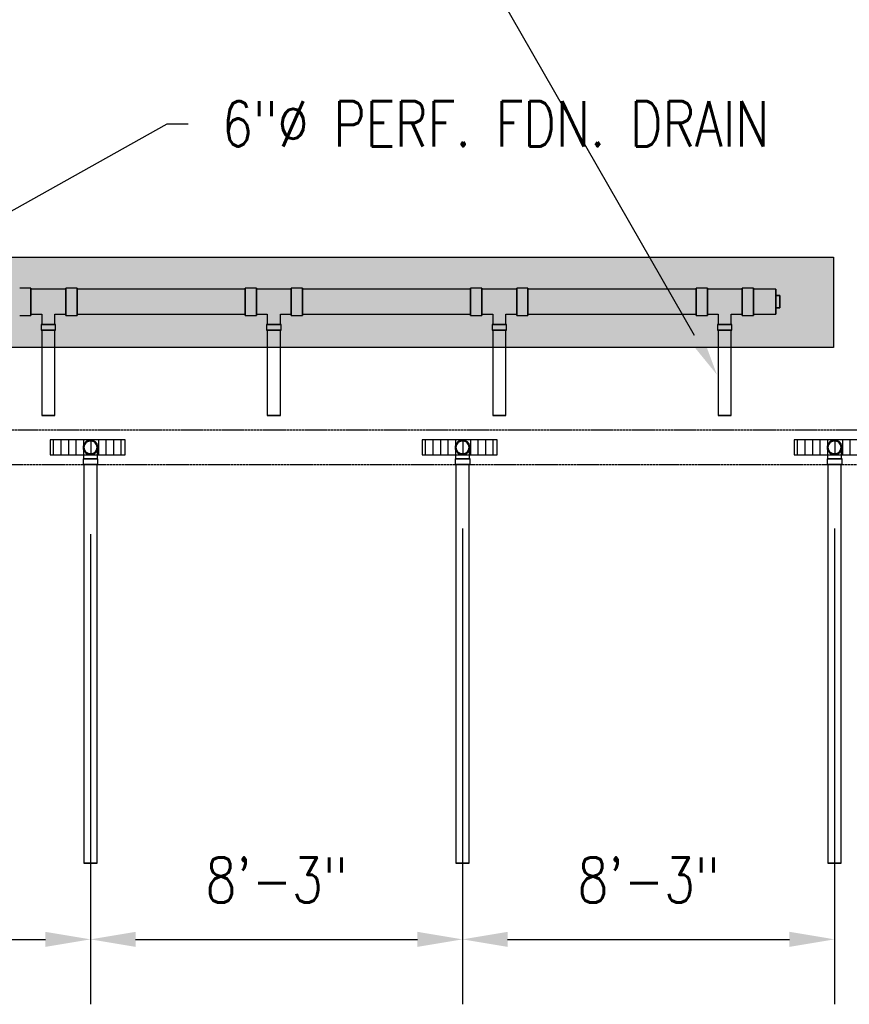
# Model space of a CAD drawing. Header units: inches. Extents: x -11997 to 19746, y -923 to 3129.
# Tile 18 of 25: x 740 to 961, y -861 to -599. Entities that reach past the tile are written whole.
import ezdxf
from ezdxf import colors
from ezdxf.entities.mleader import LeaderData, LeaderLine
from ezdxf.math import Vec2, Vec3

# ---------------------------------------------------------------- set-up
doc = ezdxf.new("R2010")
doc.units = ezdxf.units.IN
doc.header["$MEASUREMENT"] = 0
doc.linetypes.add('Hidden 3_32_', pattern=[0.140625, 0.09375, -0.046875])
for name, color, linetype in [('A-DETL-HDLN', 90, 'Hidden 3_32_'), ('P-PIPE', 3, 'Continuous'), ('S-ANNO-DIMS', 1, 'Continuous'), ('S-ANNO-NOTE', 2, 'Continuous')]:
    doc.layers.add(name, color=color, linetype=linetype)
doc.layers.add('A-WALL-PATT', color=9, linetype='Continuous', true_color=0x808080)
doc.styles.add('Annotative', font='romans.shx', dxfattribs={"width": 0.8, "height": 0.125})
doc.dimstyles.new('Annotative', dxfattribs={"dimscale": 0, "dimtxt": 0.125, "dimasz": 0.125, "dimexe": 0.18, "dimexo": 0.0625, "dimgap": 0.09, "dimtad": 1, "dimdec": 3, "dimzin": 3, "dimdsep": 46, "dimlunit": 4, "dimtxsty": 'Annotative', "dimcen": 0.09, "dimclrt": 2, "dimazin": 2, "dimtfac": 1, "dimtdec": 3, "dimtmove": 0, "dimatfit": 0, "dimfxl": 1, "dimtfill": 1, "dimfrac": 2, "dimtolj": 1, "dimtzin": 0, "dimarcsym": 0})
pattern_1 = [(228.0127875, (-816.34173, -1536.20594), (-8, -9), [0.134536, -13.31908805]), (184.9697407, (-816.43173, -1536.305937), (12, 1), [0.230868, -22.85592476]), (132.510447, (-816.66173, -1536.32594), (10, -11), [0.162788, -16.1160326]), (267.273689, (-817.05173, -1536.575937), (1, 20), [0.210238, -20.81355804]), (292.8336542, (-817.06173, -1536.785937), (-5, 12), [0.206155, -20.40937313]), (357.273689, (-816.98173, -1536.975937), (-20, 1), [0.210238, -20.81355804]), (37.6942405, (-816.77173, -1536.985937), (-13, -10), [0.278029, -27.52484855]), (72.2553284, (-816.55173, -1536.815937), (7, 22), [0.262488, -25.9863215]), (121.4295656, (-816.47173, -1536.565937), (-8, 13), [0.21095, -20.8840731]), (175.2363583, (-816.58173, -1536.38594), (11, -1), [0.240832, -11.80076258]), (222.3974378, (-816.82173, -1536.365937), (-12, -11), [0.311448, -30.833375]), (138.814075, (-816.06173, -1536.58594), (-7, 6), [0.106301, -10.5238448]), (171.4692344, (-816.14173, -1536.515937), (13, -2), [0.202237, -20.0215114]), (225, (-816.3417, -1536.48594), (-1e-16, -1), [0.141421, -1.27279256]), (203.1985905, (-816.41173, -1536.36594), (5, 2), [0.076158, -7.5396151]), (291.8014095, (-816.48173, -1536.39594), (-1, 3), [0.107703, -5.2774618]), (30.9637565, (-816.44173, -1536.49594), (3, 2), [0.174929, -5.6560229]), (161.565051, (-816.29173, -1536.40594), (2, -1), [0.126491, -3.03578666]), (16.3895403, (-817.06173, -1536.395937), (10, 3), [0.1772, -17.54284515]), (70.346176, (-816.89173, -1536.34594), (-4, -11), [0.148661, -14.71740775]), (293.1985905, (-816.29173, -1536.20594), (-2, 5), [0.152315, -7.4634581]), (343.6104597, (-816.23173, -1536.345937), (-10, 3), [0.1772, -17.54284515]), (339.443955, (-817.06173, -1537.01594), (-5, 2), [0.17088, -8.37312375]), (294.7751406, (-816.90173, -1537.07594), (-5, 11), [0.143178, -14.17464306]), (66.8014095, (-816.28173, -1537.20594), (2, 5), [0.152315, -7.4634581]), (17.3540246, (-816.22173, -1537.065937), (-13, -4), [0.167631, -16.5954236]), (69.443955, (-816.77173, -1537.20594), (-2, -5), [0.08544, -8.45856375]), (101.309932, (-816.34173, -1537.20594), (-1, 4), [0.05099, -5.0480295]), (165.963757, (-816.35173, -1537.15594), (3, -1), [0.206155, -3.91695063]), (186.009006, (-816.55173, -1537.105937), (10, 1), [0.19105, -18.91392317]), (303.690068, (-816.44173, -1536.58594), (-1, 2), [0.144222, -3.46132928]), (353.1572266, (-816.36173, -1536.705937), (17, -2), [0.251794, -24.92756262]), (60.945396, (-816.11173, -1536.73594), (-4, -7), [0.102956, -10.19267414]), (90, (-816.0617, -1536.6459), (-1, 1), [0.06, -0.94]), (120.256437, (-816.57173, -1537.07594), (4, -7), [0.138924, -13.75352]), (48.0127875, (-816.64173, -1536.95594), (8, 9), [0.269072, -13.18455205]), (0, (-816.4617, -1536.7559), (1, 1), [0.26, -0.74]), (325.3048465, (-816.20173, -1536.75594), (10, -7), [0.158114, -15.6532743]), (254.054604, (-816.07173, -1536.84594), (-1, -4), [0.145602, -7.1345079]), (207.6459754, (-816.11173, -1536.985937), (-19, -10), [0.237065, -23.4694742]), (175.4260787, (-816.32173, -1537.095937), (-13, 1), [0.250799, -24.8290734])]

# ---------------------------------------------------------------- blocks, each defined once
blk = doc.blocks.new('Bend - PVC - Sch 40 - DWV_USACE - Standard-V20-00_SP_Foundation Drainage Plan-TO FDN_DOC')
at = {"layer": 'P-PIPE'}
for p, q in [((1453.08, 791.55), (1453.08, 790.05)), ((1457.04, 790.05), (1457.04, 791.55))]:
    blk.add_line(p, q, dxfattribs=at)
at = {"layer": 'P-PIPE', "flags": 128}
for points in [[(1453.31, 794.61), (1453.31, 794.68), (1453.31, 794.75), (1453.32, 794.82), (1453.33, 794.89), (1453.34, 794.96), (1453.36, 795.03), (1453.38, 795.09), (1453.4, 795.16), (1453.42, 795.23), (1453.45, 795.29), (1453.48, 795.35), (1453.51, 795.42), (1453.54, 795.48), (1453.58, 795.54), (1453.61, 795.6), (1453.65, 795.65), (1453.7, 795.71), (1453.74, 795.76), (1453.79, 795.82), (1453.84, 795.86), (1453.89, 795.91), (1453.94, 795.96), (1454, 796), (1454.05, 796.04), (1454.11, 796.08), (1454.17, 796.12), (1454.23, 796.15), (1454.3, 796.18), (1454.36, 796.21), (1454.42, 796.24), (1454.49, 796.26), (1454.56, 796.29), (1454.62, 796.3), (1454.69, 796.32), (1454.76, 796.33), (1454.83, 796.34), (1454.9, 796.35), (1454.97, 796.36), (1455.04, 796.36), (1455.06, 796.36)], [(1455.06, 792.86), (1454.99, 792.86), (1454.92, 792.87), (1454.85, 792.87), (1454.78, 792.88), (1454.71, 792.89), (1454.64, 792.91), (1454.57, 792.93), (1454.51, 792.95), (1454.44, 792.97), (1454.38, 793), (1454.31, 793.03), (1454.25, 793.06), (1454.19, 793.09), (1454.13, 793.13), (1454.07, 793.17), (1454.01, 793.21), (1453.96, 793.25), (1453.9, 793.29), (1453.85, 793.34), (1453.8, 793.39), (1453.76, 793.44), (1453.71, 793.49), (1453.67, 793.55), (1453.62, 793.61), (1453.59, 793.66), (1453.55, 793.72), (1453.51, 793.78), (1453.48, 793.85), (1453.45, 793.91), (1453.43, 793.98), (1453.4, 794.04), (1453.38, 794.11), (1453.36, 794.18), (1453.35, 794.24), (1453.33, 794.31), (1453.32, 794.38), (1453.32, 794.45), (1453.31, 794.52), (1453.31, 794.59), (1453.31, 794.61)], [(1453.31, 792.75), (1453.31, 792.86), (1453.31, 792.97), (1453.31, 793.08), (1453.31, 793.19), (1453.31, 793.29), (1453.31, 793.39), (1453.31, 793.49), (1453.31, 793.58), (1453.31, 793.67), (1453.31, 793.76), (1453.31, 793.84), (1453.31, 793.92), (1453.31, 794), (1453.31, 794.07), (1453.31, 794.14), (1453.31, 794.2), (1453.31, 794.26), (1453.31, 794.31), (1453.31, 794.36), (1453.31, 794.41), (1453.31, 794.45), (1453.31, 794.49), (1453.31, 794.52), (1453.31, 794.55), (1453.31, 794.57), (1453.31, 794.59), (1453.31, 794.6), (1453.31, 794.61), (1453.31, 794.61)], [(1455.06, 796.36), (1455.13, 796.36), (1455.2, 796.35), (1455.27, 796.35), (1455.34, 796.34), (1455.41, 796.32), (1455.47, 796.31), (1455.54, 796.29), (1455.61, 796.27), (1455.67, 796.25), (1455.74, 796.22), (1455.8, 796.19), (1455.87, 796.16), (1455.93, 796.13), (1455.99, 796.09), (1456.05, 796.05), (1456.1, 796.01), (1456.16, 795.97), (1456.21, 795.93), (1456.26, 795.88), (1456.31, 795.83), (1456.36, 795.78), (1456.41, 795.72), (1456.45, 795.67), (1456.49, 795.61), (1456.53, 795.55), (1456.57, 795.5), (1456.6, 795.43), (1456.63, 795.37), (1456.66, 795.31), (1456.69, 795.24), (1456.71, 795.18), (1456.73, 795.11), (1456.75, 795.04), (1456.77, 794.98), (1456.78, 794.91), (1456.79, 794.84), (1456.8, 794.77), (1456.81, 794.7), (1456.81, 794.63), (1456.81, 794.61)], [(1456.81, 794.61), (1456.81, 794.54), (1456.8, 794.47), (1456.8, 794.4), (1456.79, 794.33), (1456.77, 794.26), (1456.76, 794.19), (1456.74, 794.13), (1456.72, 794.06), (1456.7, 793.99), (1456.67, 793.93), (1456.64, 793.86), (1456.61, 793.8), (1456.58, 793.74), (1456.54, 793.68), (1456.5, 793.62), (1456.46, 793.56), (1456.42, 793.51), (1456.37, 793.46), (1456.33, 793.4), (1456.28, 793.35), (1456.23, 793.31), (1456.17, 793.26), (1456.12, 793.22), (1456.06, 793.18), (1456, 793.14), (1455.94, 793.1), (1455.88, 793.07), (1455.82, 793.03), (1455.76, 793.01), (1455.69, 792.98), (1455.63, 792.95), (1455.56, 792.93), (1455.49, 792.91), (1455.42, 792.9), (1455.36, 792.88), (1455.29, 792.87), (1455.22, 792.87), (1455.15, 792.86), (1455.08, 792.86), (1455.06, 792.86)], [(1456.81, 794.61), (1456.81, 794.61), (1456.81, 794.6), (1456.81, 794.59), (1456.81, 794.57), (1456.81, 794.55), (1456.81, 794.52), (1456.81, 794.49), (1456.81, 794.45), (1456.81, 794.41), (1456.81, 794.37), (1456.81, 794.31), (1456.81, 794.26), (1456.81, 794.2), (1456.81, 794.14), (1456.81, 794.07), (1456.81, 794), (1456.81, 793.92), (1456.81, 793.84), (1456.81, 793.76), (1456.81, 793.67), (1456.81, 793.58), (1456.81, 793.49), (1456.81, 793.39), (1456.81, 793.29), (1456.81, 793.19), (1456.81, 793.08), (1456.81, 792.97), (1456.81, 792.86), (1456.81, 792.75), (1456.81, 792.71)], [(1453.31, 791.55), (1453.31, 791.67), (1453.31, 791.79), (1453.31, 791.92), (1453.31, 792.04), (1453.31, 792.16), (1453.31, 792.28), (1453.31, 792.4), (1453.31, 792.52), (1453.31, 792.63), (1453.31, 792.71)], [(1456.81, 792.71), (1456.81, 792.64), (1456.81, 792.52), (1456.81, 792.4), (1456.81, 792.28), (1456.81, 792.16), (1456.81, 792.04), (1456.81, 791.92), (1456.81, 791.8), (1456.81, 791.67), (1456.81, 791.55), (1456.81, 791.55)]]:
    blk.add_lwpolyline(points, dxfattribs=at)
at = {"layer": 'P-PIPE'}
for radius, start, end in [(1.98, 90, 254.3897), (1.98, 90, 254.3897), (1.98, 285.6103, 90), (1.98, 285.6103, 90), (1.75, 90, 270), (1.75, 270, 90), (1.98, 255, 270), (1.98, 255, 270), (1.98, 270, 285), (1.98, 270, 285)]:
    blk.add_arc((1455.06, 794.61), radius, start, end, dxfattribs=at)
for centre, major_axis, start_param, end_param in [((1455.06, 791.55), (1.98, 0), 1.570796, 4.712389), ((1455.06, 791.55), (1.75, 0), 1.570796, 4.712389), ((1455.06, 791.55), (1.98, 0), 4.712389, 7.853982), ((1455.06, 791.55), (1.75, 0), 4.712389, 7.853982), ((1455.06, 790.05), (1.98, 0), 1.570796, 4.712389), ((1455.06, 790.05), (1.98, 0), 4.712389, 7.853982)]:
    blk.add_ellipse(centre, major_axis=major_axis, ratio=0.010416, start_param=start_param, end_param=end_param, dxfattribs=at)
blk = doc.blocks.new('Plug - PVC - Sch 40 - DWV_USACE - Standard-V17-00_SP_Foundation Drainage Plan-TO FDN_DOC')
at = {"layer": 'P-PIPE'}
for p, q in [((1, 1.65625), (0, 1.65625)), ((0, 1.65625), (0, -1.65625)), ((0, -1.65625), (0, 1.65625)), ((0, 1.65625), (1, 1.65625)), ((1, -1.65625), (1, 1.65625)), ((1, 1.65625), (1, -1.65625)), ((0, -1.65625), (1, -1.65625)), ((1, -1.65625), (0, -1.65625))]:
    blk.add_line(p, q, dxfattribs=at)
blk = doc.blocks.new('Mechanical_Box_H_rvt-1-00_SP_Foundation Drainage Plan-TO FDN_DOC')
at = {"layer": 'P-PIPE'}
for p, q in [((1559.83, 867.01), (1556.83, 867.01)), ((1559.83, 859.71), (1559.83, 867.01)), ((1559.83, 867.01), (1559.83, 859.71)), ((1569.09, 866.68), (1559.83, 866.68)), ((1559.83, 860.05), (1559.83, 866.68)), ((1559.83, 866.68), (1559.83, 860.05)), ((1559.83, 863.36), (1559.83, 866.67)), ((1559.83, 866.67), (1559.83, 863.36)), ((1572.09, 867.01), (1569.09, 867.01)), ((1569.09, 859.71), (1569.09, 867.01)), ((1569.09, 867.01), (1569.09, 859.71)), ((1569.09, 860.05), (1569.09, 866.68)), ((1569.09, 866.68), (1569.09, 860.05)), ((1569.09, 863.36), (1569.09, 866.67)), ((1569.09, 866.67), (1569.09, 863.36)), ((1572.09, 859.71), (1572.09, 867.01)), ((1572.09, 867.01), (1572.09, 859.71)), ((1616.83, 866.67), (1572.09, 866.67)), ((1619.83, 867.01), (1616.83, 867.01)), ((1616.83, 859.71), (1616.83, 867.01)), ((1616.83, 867.01), (1616.83, 859.71)), ((1619.83, 859.71), (1619.83, 867.01)), ((1619.83, 867.01), (1619.83, 859.71)), ((1629.09, 866.68), (1619.83, 866.68)), ((1619.83, 860.05), (1619.83, 866.68)), ((1619.83, 866.68), (1619.83, 860.05)), ((1619.83, 863.36), (1619.83, 866.67)), ((1619.83, 866.67), (1619.83, 863.36)), ((1632.09, 867.01), (1629.09, 867.01)), ((1629.09, 859.71), (1629.09, 867.01)), ((1629.09, 867.01), (1629.09, 859.71)), ((1629.09, 860.05), (1629.09, 866.68)), ((1629.09, 866.68), (1629.09, 860.05)), ((1629.09, 863.36), (1629.09, 866.67)), ((1629.09, 866.67), (1629.09, 863.36)), ((1632.09, 859.71), (1632.09, 867.01)), ((1632.09, 867.01), (1632.09, 859.71)), ((1676.83, 866.67), (1632.09, 866.67)), ((1679.83, 867.01), (1676.83, 867.01)), ((1676.83, 859.71), (1676.83, 867.01)), ((1676.83, 867.01), (1676.83, 859.71)), ((1679.83, 859.71), (1679.83, 867.01)), ((1679.83, 867.01), (1679.83, 859.71)), ((1689.09, 866.68), (1679.83, 866.68)), ((1679.83, 860.05), (1679.83, 866.68)), ((1679.83, 866.68), (1679.83, 860.05)), ((1679.83, 863.36), (1679.83, 866.67)), ((1679.83, 866.67), (1679.83, 863.36)), ((1692.09, 867.01), (1689.09, 867.01)), ((1689.09, 859.71), (1689.09, 867.01)), ((1689.09, 867.01), (1689.09, 859.71)), ((1689.09, 860.05), (1689.09, 866.68)), ((1689.09, 866.68), (1689.09, 860.05)), ((1689.09, 863.36), (1689.09, 866.67)), ((1689.09, 866.67), (1689.09, 863.36)), ((1692.09, 859.71), (1692.09, 867.01)), ((1692.09, 867.01), (1692.09, 859.71)), ((1736.83, 866.67), (1692.09, 866.67)), ((1739.83, 867.01), (1736.83, 867.01)), ((1736.83, 859.71), (1736.83, 867.01)), ((1736.83, 867.01), (1736.83, 859.71)), ((1739.83, 859.71), (1739.83, 867.01)), ((1739.83, 867.01), (1739.83, 859.71)), ((1749.09, 866.68), (1739.83, 866.68)), ((1739.83, 860.05), (1739.83, 866.68)), ((1739.83, 866.68), (1739.83, 860.05)), ((1739.83, 863.36), (1739.83, 866.67)), ((1739.83, 866.67), (1739.83, 863.36)), ((1752.09, 867.01), (1749.09, 867.01)), ((1749.09, 859.71), (1749.09, 867.01)), ((1749.09, 867.01), (1749.09, 859.71)), ((1749.09, 860.05), (1749.09, 866.68)), ((1749.09, 866.68), (1749.09, 860.05)), ((1752.09, 859.71), (1752.09, 867.01)), ((1752.09, 867.01), (1752.09, 859.71)), ((1758.09, 866.67), (1752.09, 866.67)), ((1752.09, 863.36), (1752.09, 866.67)), ((1752.09, 866.67), (1752.09, 863.36)), ((1758.09, 863.36), (1758.09, 866.67)), ((1758.09, 866.67), (1758.09, 863.36)), ((1559.83, 860.05), (1559.83, 863.36)), ((1559.83, 863.36), (1559.83, 860.05)), ((1569.09, 860.05), (1569.09, 863.36)), ((1569.09, 863.36), (1569.09, 860.05)), ((1619.83, 860.05), (1619.83, 863.36)), ((1619.83, 863.36), (1619.83, 860.05)), ((1629.09, 860.05), (1629.09, 863.36)), ((1629.09, 863.36), (1629.09, 860.05)), ((1679.83, 860.05), (1679.83, 863.36)), ((1679.83, 863.36), (1679.83, 860.05)), ((1689.09, 860.05), (1689.09, 863.36)), ((1689.09, 863.36), (1689.09, 860.05)), ((1739.83, 860.05), (1739.83, 863.36)), ((1739.83, 863.36), (1739.83, 860.05)), ((1752.09, 860.05), (1752.09, 863.36)), ((1752.09, 863.36), (1752.09, 860.05)), ((1758.09, 860.05), (1758.09, 863.36)), ((1758.09, 863.36), (1758.09, 860.05)), ((1556.83, 859.71), (1559.83, 859.71)), ((1559.83, 860.05), (1562.71, 860.05)), ((1562.71, 860.05), (1562.71, 857.3)), ((1566.21, 860.05), (1569.09, 860.05)), ((1566.21, 857.3), (1566.21, 860.05)), ((1569.09, 859.71), (1572.09, 859.71)), ((1572.09, 860.05), (1616.83, 860.05)), ((1616.83, 859.71), (1619.83, 859.71)), ((1619.83, 860.05), (1622.71, 860.05)), ((1622.71, 860.05), (1622.71, 857.3)), ((1626.21, 860.05), (1629.09, 860.05)), ((1626.21, 857.3), (1626.21, 860.05)), ((1629.09, 859.71), (1632.09, 859.71)), ((1632.09, 860.05), (1676.83, 860.05)), ((1676.83, 859.71), (1679.83, 859.71)), ((1679.83, 860.05), (1682.71, 860.05)), ((1682.71, 860.05), (1682.71, 857.3)), ((1686.21, 860.05), (1689.09, 860.05)), ((1686.21, 857.3), (1686.21, 860.05)), ((1689.09, 859.71), (1692.09, 859.71)), ((1692.09, 860.05), (1736.83, 860.05)), ((1736.83, 859.71), (1739.83, 859.71)), ((1739.83, 860.05), (1742.71, 860.05)), ((1742.71, 860.05), (1742.71, 857.3)), ((1746.21, 860.05), (1749.09, 860.05)), ((1746.21, 857.3), (1746.21, 860.05)), ((1749.09, 859.71), (1752.09, 859.71)), ((1752.09, 860.05), (1758.09, 860.05)), ((1562.53, 857.3), (1562.53, 855.8)), ((1566.38, 857.3), (1562.53, 857.3)), ((1562.53, 857.3), (1566.38, 857.3)), ((1566.21, 857.3), (1562.71, 857.3)), ((1562.71, 857.3), (1566.21, 857.3)), ((1566.38, 855.8), (1566.38, 857.3)), ((1622.53, 857.3), (1622.53, 855.8)), ((1622.53, 857.3), (1626.38, 857.3)), ((1626.38, 857.3), (1622.53, 857.3)), ((1622.71, 857.3), (1626.21, 857.3)), ((1626.21, 857.3), (1622.71, 857.3)), ((1626.38, 855.8), (1626.38, 857.3)), ((1682.53, 857.3), (1682.53, 855.8)), ((1682.53, 857.3), (1686.38, 857.3)), ((1686.38, 857.3), (1682.53, 857.3)), ((1682.71, 857.3), (1686.21, 857.3)), ((1686.21, 857.3), (1682.71, 857.3)), ((1686.38, 855.8), (1686.38, 857.3)), ((1742.53, 857.3), (1742.53, 855.8)), ((1746.38, 857.3), (1742.53, 857.3)), ((1742.53, 857.3), (1746.38, 857.3)), ((1746.21, 857.3), (1742.71, 857.3)), ((1742.71, 857.3), (1746.21, 857.3)), ((1746.38, 855.8), (1746.38, 857.3)), ((1566.38, 855.8), (1562.53, 855.8)), ((1562.53, 855.8), (1566.38, 855.8)), ((1562.71, 855.8), (1562.71, 845.21)), ((1562.71, 855.8), (1564.46, 855.8)), ((1564.46, 855.8), (1562.71, 855.8)), ((1564.46, 855.8), (1566.21, 855.8)), ((1566.21, 855.8), (1564.46, 855.8)), ((1566.21, 845.21), (1566.21, 855.8)), ((1622.53, 855.8), (1626.38, 855.8)), ((1626.38, 855.8), (1622.53, 855.8)), ((1622.71, 855.8), (1622.71, 845.21)), ((1622.71, 855.8), (1624.46, 855.8)), ((1624.46, 855.8), (1622.71, 855.8)), ((1624.46, 855.8), (1626.21, 855.8)), ((1626.21, 855.8), (1624.46, 855.8)), ((1626.21, 845.21), (1626.21, 855.8)), ((1682.53, 855.8), (1686.38, 855.8)), ((1686.38, 855.8), (1682.53, 855.8)), ((1682.71, 855.8), (1682.71, 845.21)), ((1682.71, 855.8), (1684.46, 855.8)), ((1684.46, 855.8), (1682.71, 855.8)), ((1684.46, 855.8), (1686.21, 855.8)), ((1686.21, 855.8), (1684.46, 855.8)), ((1686.21, 845.21), (1686.21, 855.8)), ((1746.38, 855.8), (1742.53, 855.8)), ((1742.53, 855.8), (1746.38, 855.8)), ((1742.71, 855.8), (1742.71, 845.21)), ((1742.71, 855.8), (1744.46, 855.8)), ((1744.46, 855.8), (1742.71, 855.8)), ((1744.46, 855.8), (1746.21, 855.8)), ((1746.21, 855.8), (1744.46, 855.8)), ((1746.21, 845.21), (1746.21, 855.8)), ((1562.71, 845.21), (1562.71, 833.11)), ((1566.21, 833.11), (1566.21, 845.21)), ((1622.71, 845.21), (1622.71, 833.11)), ((1626.21, 833.11), (1626.21, 845.21)), ((1682.71, 845.21), (1682.71, 833.11)), ((1686.21, 833.11), (1686.21, 845.21)), ((1742.71, 845.21), (1742.71, 833.11)), ((1746.21, 833.11), (1746.21, 845.21)), ((1562.71, 833.11), (1564.46, 833.11)), ((1564.46, 833.11), (1562.71, 833.11)), ((1564.46, 833.11), (1566.21, 833.11)), ((1566.21, 833.11), (1564.46, 833.11)), ((1622.71, 833.11), (1624.46, 833.11)), ((1624.46, 833.11), (1622.71, 833.11)), ((1624.46, 833.11), (1626.21, 833.11)), ((1626.21, 833.11), (1624.46, 833.11)), ((1682.71, 833.11), (1684.46, 833.11)), ((1684.46, 833.11), (1682.71, 833.11)), ((1684.46, 833.11), (1686.21, 833.11)), ((1686.21, 833.11), (1684.46, 833.11)), ((1742.71, 833.11), (1744.46, 833.11)), ((1744.46, 833.11), (1742.71, 833.11)), ((1744.46, 833.11), (1746.21, 833.11)), ((1746.21, 833.11), (1744.46, 833.11)), ((1573.94, 820.05), (1573.94, 713.98)), ((1577.44, 713.98), (1577.44, 820.05)), ((1672.94, 820.05), (1672.94, 713.98)), ((1676.44, 713.98), (1676.44, 820.05)), ((1771.94, 820.05), (1771.94, 713.98)), ((1775.44, 713.98), (1775.44, 820.05))]:
    blk.add_line(p, q, dxfattribs=at)
for centre, start, end in [((1575.69, 824.61), 0, 180), ((1674.69, 824.61), 0, 180), ((1773.69, 824.61), 0, 180), ((1575.69, 824.61), 180, 0), ((1674.69, 824.61), 180, 0), ((1773.69, 824.61), 180, 0)]:
    blk.add_arc(centre, 1.75, start, end, dxfattribs=at)
for centre, start_param, end_param in [((1575.69, 820.05), 1.570796, 3.141593), ((1575.69, 820.05), 3.141593, 4.712389), ((1575.69, 820.05), 0, 1.570796), ((1575.69, 820.05), 4.712389, 6.283185), ((1674.69, 820.05), 1.570796, 3.141593), ((1674.69, 820.05), 3.141593, 4.712389), ((1674.69, 820.05), 0, 1.570796), ((1674.69, 820.05), 4.712389, 6.283185), ((1773.69, 820.05), 1.570796, 3.141593), ((1773.69, 820.05), 3.141593, 4.712389), ((1773.69, 820.05), 0, 1.570796), ((1773.69, 820.05), 4.712389, 6.283185), ((1575.69, 713.98), 1.570796, 3.141593), ((1575.69, 713.98), 3.141593, 4.712389), ((1575.69, 713.98), 0, 1.570796), ((1575.69, 713.98), 4.712389, 6.283185), ((1674.69, 713.98), 1.570796, 3.141593), ((1674.69, 713.98), 3.141593, 4.712389), ((1674.69, 713.98), 0, 1.570796), ((1674.69, 713.98), 4.712389, 6.283185), ((1773.69, 713.98), 1.570796, 3.141593), ((1773.69, 713.98), 3.141593, 4.712389), ((1773.69, 713.98), 0, 1.570796), ((1773.69, 713.98), 4.712389, 6.283185)]:
    blk.add_ellipse(centre, major_axis=(1.75, 0), ratio=0.010416, start_param=start_param, end_param=end_param, dxfattribs=at)
at = {"layer": 'P-PIPE', "color": 3, "lineweight": 9}
for name, p in [('Plug - PVC - Sch 40 - DWV_USACE - Standard-V17-00_SP_Foundation Drainage Plan-TO FDN_DOC', (1758.09, 863.36)), ('Bend - PVC - Sch 40 - DWV_USACE - Standard-V20-00_SP_Foundation Drainage Plan-TO FDN_DOC', (120.63, 30)), ('Bend - PVC - Sch 40 - DWV_USACE - Standard-V20-00_SP_Foundation Drainage Plan-TO FDN_DOC', (219.63, 30)), ('Bend - PVC - Sch 40 - DWV_USACE - Standard-V20-00_SP_Foundation Drainage Plan-TO FDN_DOC', (318.63, 30))]:
    blk.add_blockref(name, p, dxfattribs=at)
blk = doc.blocks.new('*D53')
at = {"layer": 'Defpoints', "color": 0, "transparency": 16777216}
for p in [(659.63, -729.67), (758.63, -729.67), (758.63, -843.5)]:
    blk.add_point(p, dxfattribs=at)
at = {"layer": 'S-ANNO-DIMS', "color": 0, "lineweight": -2, "transparency": 16777216}
for p, q in [((659.63, -735.67), (659.63, -860.78)), ((758.63, -735.67), (758.63, -860.78)), ((671.63, -843.5), (746.63, -843.5))]:
    blk.add_line(p, q, dxfattribs=at)
at = {"layer": 'S-ANNO-DIMS', "color": 0, "transparency": 16777216}
for points in [[(671.63, -841.5), (671.63, -845.5), (659.63, -843.5)], [(746.63, -841.5), (746.63, -845.5), (758.63, -843.5)]]:
    blk.add_solid(points, dxfattribs=at)
at = {"layer": 'S-ANNO-DIMS', "color": 2, "lineweight": -3, "transparency": 16777216, "insert": (709.13, -827.72), "char_height": 12, "attachment_point": 5, "style": 'Annotative', "bg_fill": 3, "box_fill_scale": 1.25, "bg_fill_color": 256, "bg_fill_true_color": 13158600, "bg_fill_transparency": 0}
blk.add_mtext('\\A1;8\'-3"', dxfattribs=at)
blk = doc.blocks.new('*D54')
at = {"layer": 'Defpoints', "color": 0, "transparency": 16777216}
for p in [(857.63, -728.17), (758.63, -729.67), (857.63, -843.5)]:
    blk.add_point(p, dxfattribs=at)
at = {"layer": 'S-ANNO-DIMS', "color": 0, "lineweight": -2, "transparency": 16777216}
for p, q in [((758.63, -735.67), (758.63, -860.78)), ((857.63, -734.17), (857.63, -860.78)), ((770.63, -843.5), (845.63, -843.5))]:
    blk.add_line(p, q, dxfattribs=at)
at = {"layer": 'S-ANNO-DIMS', "color": 0, "transparency": 16777216}
for points in [[(770.63, -841.5), (770.63, -845.5), (758.63, -843.5)], [(845.63, -841.5), (845.63, -845.5), (857.63, -843.5)]]:
    blk.add_solid(points, dxfattribs=at)
at = {"layer": 'S-ANNO-DIMS', "color": 2, "lineweight": -3, "transparency": 16777216, "insert": (808.13, -827.72), "char_height": 12, "attachment_point": 5, "style": 'Annotative', "bg_fill": 3, "box_fill_scale": 1.25, "bg_fill_color": 256, "bg_fill_true_color": 13158600, "bg_fill_transparency": 0}
blk.add_mtext('\\A1;8\'-3"', dxfattribs=at)
blk = doc.blocks.new('*D55')
at = {"layer": 'Defpoints', "color": 0, "transparency": 16777216}
for p in [(857.63, -728.17), (956.63, -728.17), (956.63, -843.5)]:
    blk.add_point(p, dxfattribs=at)
at = {"layer": 'S-ANNO-DIMS', "color": 0, "lineweight": -2, "transparency": 16777216}
for p, q in [((857.63, -734.17), (857.63, -860.78)), ((956.63, -734.17), (956.63, -860.78)), ((869.63, -843.5), (944.63, -843.5))]:
    blk.add_line(p, q, dxfattribs=at)
at = {"layer": 'S-ANNO-DIMS', "color": 0, "transparency": 16777216}
for points in [[(869.63, -841.5), (869.63, -845.5), (857.63, -843.5)], [(944.63, -841.5), (944.63, -845.5), (956.63, -843.5)]]:
    blk.add_solid(points, dxfattribs=at)
at = {"layer": 'S-ANNO-DIMS', "color": 2, "lineweight": -3, "transparency": 16777216, "insert": (907.13, -827.72), "char_height": 12, "attachment_point": 5, "style": 'Annotative', "bg_fill": 3, "box_fill_scale": 1.25, "bg_fill_color": 256, "bg_fill_true_color": 13158600, "bg_fill_transparency": 0}
blk.add_mtext('\\A1;8\'-3"', dxfattribs=at)

msp = doc.modelspace()

# ---------------------------------------------------------------- hatches: boundary and pattern name
at = {"layer": 'A-WALL-PATT', "lineweight": -3}
h = msp.add_hatch(dxfattribs=at)
h.set_pattern_fill('GRAVEL', color=8)
h.set_pattern_definition(pattern_1)
h.paths.add_polyline_path([(956.3516, -686), (654.0157, -686), (654.0157, -606), (588.0157, -606), (588.0157, -392.0482), (612.0157, -392.0482), (612.0157, 0), (-611.9843, 0), (-611.9843, -392.0482), (-587.9843, -392.0482), (-587.9843, -606), (-653.9843, -606), (-653.9843, -686), (-956.3516, -686), (-956.3516, -662), (-677.9843, -662), (-677.9843, -582), (-611.9843, -582), (-611.9843, -416), (-635.9843, -416), (-635.9843, 23.9518), (636.0157, 23.9518), (636.0157, -416.0482), (612.0157, -416.0482), (612.0157, -582), (678.0157, -582), (678.0157, -662), (956.3516, -662)])
at = {"layer": 'A-WALL-PATT', "lineweight": -3, "transparency": 33554559}
h = msp.add_hatch(dxfattribs=at)
h.set_pattern_fill('GRAVEL', color=8, style=0)
h.set_pattern_definition(pattern_1)
h.paths.add_polyline_path([(956.3516, -686), (654.0157, -686), (654.0157, -606), (588.0157, -606), (588.0157, -392.0482), (612.0157, -392.0482), (612.0157, 0), (-611.9843, 0), (-611.9843, -392.0482), (-587.9843, -392.0482), (-587.9843, -606), (-653.9843, -606), (-653.9843, -686), (-956.3516, -686), (-956.3516, -662), (-677.9843, -662), (-677.9843, -582), (-611.9843, -582), (-611.9843, -416), (-635.9843, -416), (-635.9843, 23.9518), (636.0157, 23.9518), (636.0157, -416.0482), (612.0157, -416.0482), (612.0157, -582), (678.0157, -582), (678.0157, -662), (956.3516, -662)])
h = msp.add_hatch(dxfattribs=at)
h.set_pattern_fill('AR-SAND', color=8, scale=4)
h.set_pattern_definition([(37.5, (-817.062, -1537.206), (-0.251973, 7.707295), [0, -6.08, 0, -6.8, 0, -6.5]), (7.5, (-817.062, -1537.206), (7.079107, 11.288584), [0, -3.28, 0, -5.48, 0, -2.1]), (327.5, (-821.982, -1537.206), (12.456567, 0.022636), [0, -2, 0, -7.2, 0, -9.4]), (317.5, (-821.982, -1537.206), (12.024506, 3.5107), [0, -1, 0, -4.72, 0, -5.4])])
h.paths.add_polyline_path([(956.3516, -686), (654.0157, -686), (654.0157, -606), (588.0157, -606), (588.0157, -392.0482), (612.0157, -392.0482), (612.0157, 0), (-611.9843, 0), (-611.9843, -392.0482), (-587.9843, -392.0482), (-587.9843, -606), (-653.9843, -606), (-653.9843, -686), (-956.3516, -686), (-956.3516, -662), (-677.9843, -662), (-677.9843, -582), (-611.9843, -582), (-611.9843, -416), (-635.9843, -416), (-635.9843, 23.9518), (636.0157, 23.9518), (636.0157, -416.0482), (612.0157, -416.0482), (612.0157, -582), (678.0157, -582), (678.0157, -662), (956.3516, -662)])
at = {"layer": 'A-WALL-PATT', "lineweight": -3}
h = msp.add_hatch(dxfattribs=at)
h.set_pattern_fill('_USER', color=8, scale=2, angle=90, style=0, pattern_type=0)
h.set_pattern_definition([(90, (-1575.1965, -1537.3027), (-2, 1e-16), [])])
h.paths.add_polyline_path([(767.8809, -714.5967), (767.8809, -710.5967), (747.8809, -710.5967), (747.8809, -714.5967)])
h = msp.add_hatch(dxfattribs=at)
h.set_pattern_fill('_USER', color=8, scale=2, angle=90, style=0, pattern_type=0)
h.set_pattern_definition([(90, (-1572.1965, -1537.3027), (-2, 1e-16), [])])
h.paths.add_polyline_path([(866.8809, -714.5967), (866.8809, -710.5967), (846.8809, -710.5967), (846.8809, -714.5967)])
h = msp.add_hatch(dxfattribs=at)
h.set_pattern_fill('_USER', color=8, scale=2, angle=90, style=0, pattern_type=0)
h.set_pattern_definition([(90, (-1569.1965, -1537.3027), (-2, 1e-16), [])])
h.paths.add_polyline_path([(965.8809, -714.5967), (965.8809, -710.5967), (945.8809, -710.5967), (945.8809, -714.5967)])

# ---------------------------------------------------------------- linework, layer by layer
at = {"layer": 'A-DETL-HDLN', "lineweight": -3}
for p, q in [((224.93, -707.9405), (974.0157, -707.9405)), ((974.0157, -717.253), (224.93, -717.253))]:
    msp.add_line(p, q, dxfattribs=at)
at = {"layer": 'A-WALL-PATT', "color": 8, "lineweight": -3, "flags": 128}
for points in [[(-635.9843, 23.9518), (636.0157, 23.9518), (636.0157, -416.0482), (612.0157, -416.0482), (612.0157, -582), (678.0157, -582), (678.0157, -662), (956.3516, -662), (956.3516, -686)], [(956.3516, -686), (654.0157, -686), (654.0157, -606), (588.0157, -606), (588.0157, -392.0482), (612.0157, -392.0482), (612.0157, 0), (-611.9843, 0)]]:
    msp.add_lwpolyline(points, dxfattribs=at)
at = {"layer": 'P-PIPE', "lineweight": -3}
for p, q in [((747.8809, -710.5967), (747.8809, -714.5967)), ((767.8809, -710.5967), (747.8809, -710.5967)), ((767.8809, -714.5967), (767.8809, -710.5967)), ((846.8809, -710.5967), (846.8809, -714.5967)), ((866.8809, -710.5967), (846.8809, -710.5967)), ((866.8809, -714.5967), (866.8809, -710.5967)), ((945.8809, -710.5967), (945.8809, -714.5967)), ((965.8809, -710.5967), (945.8809, -710.5967)), ((747.8809, -714.5967), (767.8809, -714.5967)), ((846.8809, -714.5967), (866.8809, -714.5967)), ((945.8809, -714.5967), (965.8809, -714.5967))]:
    msp.add_line(p, q, dxfattribs=at)

# ---------------------------------------------------------------- block references
at = {"layer": 'P-PIPE', "color": 8, "lineweight": -3}
msp.add_blockref('Mechanical_Box_H_rvt-1-00_SP_Foundation Drainage Plan-TO FDN_DOC', (-817.0617, -1537.2059), dxfattribs=at)

# ---------------------------------------------------------------- leaders
at = {"layer": 'S-ANNO-NOTE', "lineweight": -3}
ml = msp.add_multileader_mtext('Standard', dxfattribs=at)
ml.set_content('3" %%C PVC WEEP HOLES 5\'-0" O.C. (TYP. 5)', color=256, style='Annotative')
ml.set_leader_properties(color=1, linetype='ByLayer', lineweight=-1)
ml.build(insert=Vec2(0, 0))
ml.multileader.update_dxf_attribs({"text_right_attachment_type": 3, "dogleg_length": 0.125, "arrow_head_size": 12, "scale": 96})
ctx = ml.context
ctx.base_point, ctx.scale, ctx.char_height, ctx.arrow_head_size, ctx.landing_gap_size, ctx.plane_origin = Vec3(-816.6634, -449.5928), 96, 12, 12, 9, Vec3(-735.3142, -588.4172)
ctx.right_attachment = 3
notes = []
notes.append((ctx, [(0, (1, 1, 0), (-822.5, -449.5928), (1, 0), 5.8366, [(0, [(-876.3652, -685.0327)], 0, [])])]))
ctx.mtext.insert, ctx.mtext.width, ctx.mtext.flow_direction = Vec3(-807.6634, -441.5928), 132.165962, 5
ml = msp.add_multileader_mtext('Standard', dxfattribs=at)
ml.set_content('3"%%C PVC WEEP HOLES 5\'-0" O.C. (TYP. 5)', color=256, style='Annotative')
ml.set_leader_properties(color=1, linetype='ByLayer', lineweight=-1)
ml.build(insert=Vec2(0, 0))
ml.multileader.update_dxf_attribs({"text_right_attachment_type": 3, "dogleg_length": 0.125, "arrow_head_size": 12, "scale": 96})
ctx = ml.context
ctx.base_point, ctx.scale, ctx.char_height, ctx.arrow_head_size, ctx.landing_gap_size, ctx.plane_origin = Vec3(668.6207, -469.1537), 96, 12, 12, 9, Vec3(751.1689, -588.4172)
ctx.right_attachment, ctx.text_align_type = 3, 2
notes.append((ctx, [(1, (1, 1, 0), (823.6573, -516.0108), (-1, 0), 5.8366, [(0, [(925.3348, -693.2739)], 0, [])])]))
ctx.mtext.insert, ctx.mtext.width, ctx.mtext.alignment, ctx.mtext.flow_direction = Vec3(808.8207, -461.1537), 132.630334, 3, 5
ml = msp.add_multileader_mtext('Standard', dxfattribs=at)
ml.set_content('6"%%C PERF. \\PFDN. DRAIN', color=256, style='Annotative')
ml.set_leader_properties(color=1, linetype='ByLayer', lineweight=-1)
ml.build(insert=Vec2(0, 0))
ml.multileader.update_dxf_attribs({"text_right_attachment_type": 3, "dogleg_length": 0.125, "arrow_head_size": 12, "scale": 96})
ctx = ml.context
ctx.base_point, ctx.scale, ctx.char_height, ctx.arrow_head_size, ctx.landing_gap_size, ctx.plane_origin = Vec3(-790.0003, -605.9627), 96, 12, 12, 9, Vec3(-888.0882, -579.8933)
ctx.right_attachment = 3
notes.append((ctx, [(0, (1, 1, 0), (-802.0003, -605.9627), (1, 0), 12, [(0, [(-832.5, -670.534)], 0, [])])]))
ctx.mtext.insert, ctx.mtext.width, ctx.mtext.flow_direction = Vec3(-781.0003, -599.9627), 113.487313, 5
ml = msp.add_multileader_mtext('Standard', dxfattribs=at)
ml.set_content('6"%%C PERF. FDN. DRAIN', color=256, style='Annotative')
ml.set_leader_properties(color=1, linetype='ByLayer', lineweight=-1)
ml.build(insert=Vec2(0, 0))
ml.multileader.update_dxf_attribs({"text_right_attachment_type": 3, "dogleg_length": 0.125, "arrow_head_size": 12, "scale": 96})
ctx = ml.context
ctx.base_point, ctx.scale, ctx.char_height, ctx.arrow_head_size, ctx.landing_gap_size, ctx.plane_origin = Vec3(784.5968, -626.5), 96, 12, 12, 9, Vec3(557.644, -623.7593)
ctx.right_attachment = 3
notes.append((ctx, [(0, (1, 1, 0), (779, -626.5), (1, 0), 5.5968, [(0, [(699.0279, -671.3145)], 0, [])])]))
ctx.mtext.insert, ctx.mtext.width, ctx.mtext.flow_direction = Vec3(793.5968, -620.5), 112.737541, 5
for ctx, leaders in notes:
    for number, flags, end, landing, length, lines in leaders:
        leader = LeaderData()
        leader.index, (leader.has_last_leader_line, leader.has_dogleg_vector, leader.attachment_direction) = number, flags
        leader.last_leader_point, leader.dogleg_vector, leader.dogleg_length = Vec3(end), Vec3(landing), length
        for number, points, colour, breaks in lines:
            line = LeaderLine()
            line.index, line.vertices, line.color, line.breaks = number, Vec3.list(points), colors.encode_raw_color(colour), breaks
            leader.lines.append(line)
        ctx.leaders.append(leader)

# ---------------------------------------------------------------- next in the draw order: dimensions: what is measured, and where the dimension line sits
at = {"layer": 'S-ANNO-DIMS', "lineweight": -3}
dim = msp.add_linear_dim(base=(758.6279, -843.5045), p1=(659.6279, -729.6729), p2=(758.6279, -729.6729), dimstyle='Annotative', override={"dimpost": '\\X'}, dxfattribs=at)
dim.commit()
dim.dimension.update_dxf_attribs({"geometry": '*D53', "text_midpoint": (709.1279, -827.7216)})

# ---------------------------------------------------------------- next in the draw order: dimensions: what is measured, and where the dimension line sits
dim = msp.add_linear_dim(base=(857.6279, -843.5045), p1=(758.6279, -729.6729), p2=(857.6279, -728.1729), dimstyle='Annotative', override={"dimpost": '\\X'}, dxfattribs=at)
dim.commit()
dim.dimension.update_dxf_attribs({"geometry": '*D54', "text_midpoint": (808.1279, -827.7216)})

# ---------------------------------------------------------------- next in the draw order: dimensions: what is measured, and where the dimension line sits
dim = msp.add_linear_dim(base=(956.6279, -843.5045), p1=(857.6279, -728.1729), p2=(956.6279, -728.1729), dimstyle='Annotative', override={"dimpost": '\\X'}, dxfattribs=at)
dim.commit()
dim.dimension.update_dxf_attribs({"geometry": '*D55', "text_midpoint": (907.1279, -827.7216)})

# ---------------------------------------------------------------- next in the draw order: leaders
at = {"layer": 'S-ANNO-NOTE', "lineweight": -3}
ml = msp.add_multileader_mtext('Standard', dxfattribs=at)
ml.set_content('TRENCH DRAIN\\PBLOCKOUT REF:\\PS-506 (TYP.24)', color=256, style='Annotative')
ml.set_leader_properties(color=1, linetype='ByLayer', lineweight=-1)
ml.build(insert=Vec2(0, 0))
ml.multileader.update_dxf_attribs({"text_right_attachment_type": 4, "dogleg_length": 0.125, "arrow_head_size": 12, "scale": 96})
ctx = ml.context
ctx.base_point, ctx.scale, ctx.char_height, ctx.arrow_head_size, ctx.landing_gap_size, ctx.plane_origin = Vec3(-1.9794, -501.5145), 96, 12, 12, 9, Vec3(193.9366, -542.1604)
ctx.right_attachment = 4
notes = []
notes.append((ctx, [(0, (1, 1, 0), (-33.2588, -501.5145), (1, 0), 31.2793, [(1, [(-58.3554, -742.2745), (-152.3812, -742.2745)], 0, [])])]))
ctx.mtext.insert, ctx.mtext.width, ctx.mtext.flow_direction = Vec3(7.0206, -493.5145), 205.546058, 5
ml = msp.add_multileader_mtext('Standard', dxfattribs=at)
ml.set_content('8"%%C\\PDRAIN', color=256, style='Annotative')
ml.set_leader_properties(color=1, linetype='ByLayer', lineweight=-1)
ml.build(insert=Vec2(0, 0))
ml.multileader.update_dxf_attribs({"text_right_attachment_type": 3, "dogleg_length": 0.125, "arrow_head_size": 12, "scale": 96})
ctx = ml.context
ctx.base_point, ctx.scale, ctx.char_height, ctx.arrow_head_size, ctx.landing_gap_size, ctx.plane_origin = Vec3(669.5338, -758.9244), 96, 12, 12, 9, Vec3(626.7419, -758.9244)
ctx.right_attachment = 3
notes.append((ctx, [(0, (1, 1, 0), (664.5, -758.9244), (1, 0), 5.0338, [(0, [(626.8591, -758.9244)], 0, [])])]))
ctx.mtext.insert, ctx.mtext.width, ctx.mtext.flow_direction = Vec3(678.5338, -752.9244), 72.832783, 5
ml = msp.add_multileader_mtext('Standard', dxfattribs=at)
ml.set_content('3"%%C DRAIN (TYP.)', color=256, style='Annotative')
ml.set_leader_properties(color=1, linetype='ByLayer', lineweight=-1)
ml.build(insert=Vec2(0, 0))
ml.multileader.update_dxf_attribs({"text_right_attachment_type": 3, "dogleg_length": 0.125, "arrow_head_size": 12, "scale": 96})
ctx = ml.context
ctx.base_point, ctx.scale, ctx.char_height, ctx.arrow_head_size, ctx.landing_gap_size, ctx.plane_origin = Vec3(-454.1627, -782.1487), 96, 12, 12, 9, Vec3(-245.3214, -782.798)
ctx.right_attachment = 3
notes.append((ctx, [(1, (1, 1, 0), (-458, -782.1487), (1, 0), 3.8373, [(0, [(-560.9967, -782.3983)], 0, [])])]))
ctx.mtext.insert, ctx.mtext.width, ctx.mtext.defined_height, ctx.mtext.flow_direction = Vec3(-445.1627, -774.1487), 91.580129, 61.2208, 5
for ctx, leaders in notes:
    for number, flags, end, landing, length, lines in leaders:
        leader = LeaderData()
        leader.index, (leader.has_last_leader_line, leader.has_dogleg_vector, leader.attachment_direction) = number, flags
        leader.last_leader_point, leader.dogleg_vector, leader.dogleg_length = Vec3(end), Vec3(landing), length
        for number, points, colour, breaks in lines:
            line = LeaderLine()
            line.index, line.vertices, line.color, line.breaks = number, Vec3.list(points), colors.encode_raw_color(colour), breaks
            leader.lines.append(line)
        ctx.leaders.append(leader)

doc.saveas('drawing.dxf')
